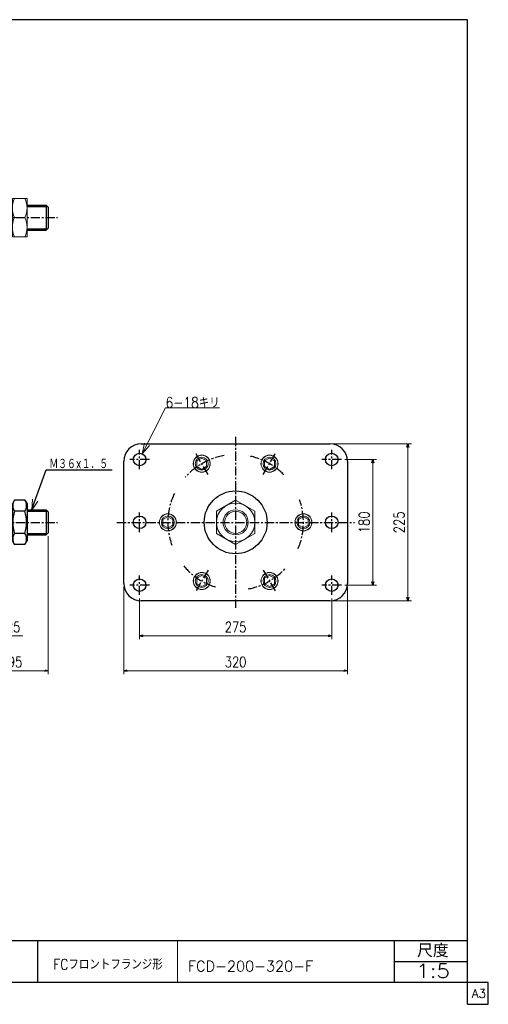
# Model space of a CAD drawing. Header units: millimetres. Extents: x -985 to 985, y -705 to 705.
# Tile 2 of 2: x 314 to 985, y -705 to 705. Entities that reach past the tile are written whole.
import ezdxf
from ezdxf.enums import TextEntityAlignment as Align

# ---------------------------------------------------------------- set-up
doc = ezdxf.new("R2010")
doc.units = ezdxf.units.MM
doc.header["$LTSCALE"] = 0.416667
doc.linetypes.add('CENTER', pattern=[50.8, 31.75, -6.35, 6.35, -6.35])
doc.layers.add('Layer0016', color=7, linetype='Continuous')
doc.layers.add('ZUWAKU', color=7, linetype='Continuous')
doc.styles.add('dcStyle0', font='txt.shx', dxfattribs={"width": 0.8, "bigfont": 'bigfont'})
doc.dimstyles.new('DaDimRotatedStyle', dxfattribs={"dimtxt": 15, "dimasz": 5.000003, "dimexe": 5, "dimexo": 1.666667, "dimgap": 5, "dimtad": 3, "dimdsep": 46, "dimtxsty": 'dcStyle0', "dimblk1": 'OPEN30', "dimblk2": 'OPEN30', "dimsah": 1, "dimcen": 0.09, "dimclrd": 4, "dimclre": 4, "dimclrt": 4, "dimadec": 0, "dimazin": 2, "dimtfac": 1, "dimtdec": 4, "dimtmove": 0, "dimatfit": 0, "dimfxl": 1, "dimarcsym": 0})

# ---------------------------------------------------------------- blocks, each defined once
blk = doc.blocks.new('DC_GROUP_Φ200_2')
at = {"color": 4, "linetype": 'Continuous', "lineweight": 18}
for p, q in [((331.5, 2.8), (332.7, 18.3)), ((331.5, 2.8), (336.5, 17)), ((340.3, 15.6), (331.5, 2.8))]:
    blk.add_line(p, q, dxfattribs=at)
blk = doc.blocks.new('DC_GROUP_Φ200_22')
at = {"color": 4, "linetype": 'Continuous', "lineweight": 25}
for p, q in [((306.9, 16.9), (303.9, 11.7)), ((321.8, 16.9), (306.9, 16.9)), ((321.8, 16.9), (324.9, 11.7)), ((303.9, 11.7), (303.9, -41.3)), ((321.8, 1.1), (306.9, 1.1)), ((324.9, 11.7), (324.9, -41.3)), ((306.9, -46.6), (303.9, -41.3)), ((321.8, -30.7), (306.9, -30.7)), ((321.8, -46.6), (324.9, -41.3)), ((321.8, -46.6), (306.9, -46.6))]:
    blk.add_line(p, q, dxfattribs=at)
for centre, radius, start, end in [((318.5, 9), 14.1, 145.6111, 214.3889), ((310.2, 9), 14.1, 325.6111, 34.3889), ((357, -14.8), 52.5, 162.4111, 197.5889), ((271.7, -14.8), 52.5, 342.4111, 17.5889), ((318.5, -38.6), 14.1, 145.6111, 214.3889), ((310.2, -38.6), 14.1, 325.6111, 34.3889)]:
    blk.add_arc(centre, radius, start, end, dxfattribs=at)
blk = doc.blocks.new('DC_GROUP_Φ200_28')
at = {"color": 4, "linetype": 'Continuous', "lineweight": 13}
for p, q in [((324.9, 449), (303.9, 449)), ((303.9, 449), (303.9, 394)), ((324.9, 394), (324.9, 449)), ((306.9, 421.5), (321.8, 421.5)), ((303.9, 394), (324.9, 394))]:
    blk.add_line(p, q, dxfattribs=at)
for centre, start, end in [((336.5, 435.3), 155.068, 204.932), ((292.3, 435.3), 335.068, 24.932), ((336.5, 407.8), 155.068, 204.932), ((292.3, 407.8), 335.068, 24.932)]:
    blk.add_arc(centre, 32.6, start, end, dxfattribs=at)
blk = doc.blocks.new('DC_GROUP_Φ200_29')
at = {"color": 4, "linetype": 'Continuous', "lineweight": 13}
for p, q in [((623.4, 16.9), (595.9, 1.1)), ((650.9, 1.1), (623.4, 16.9)), ((595.9, 1.1), (595.9, -30.7)), ((650.9, -30.7), (650.9, 1.1)), ((595.9, -30.7), (623.4, -46.6)), ((623.4, -46.6), (650.9, -30.7))]:
    blk.add_line(p, q, dxfattribs=at)
for radius in [27.5, 18, 15.8]:
    blk.add_circle((623.4, -14.8), radius, dxfattribs=at)
blk = doc.blocks.new('DC_GROUP_Φ200_37')
at = {"color": 4, "linetype": 'Continuous', "lineweight": 18}
for p, q in [((489.6, 83.4), (492.8, 98.6)), ((489.6, 83.4), (496.4, 96.8)), ((500, 95), (489.6, 83.4))]:
    blk.add_line(p, q, dxfattribs=at)
blk = doc.blocks.new('DC_GROUP_Φ200_36')
at = {"color": 4, "linetype": 'Continuous', "lineweight": 13}
for p, q in [((489.6, 83.4), (523.1, 149.3)), ((523.1, 149.3), (600.1, 149.3))]:
    blk.add_line(p, q, dxfattribs=at)
at = {"linetype": 'Continuous'}
blk.add_blockref('DC_GROUP_Φ200_37', (0, 0), dxfattribs=at)
at = {"color": 4, "style": 'dcStyle0', "width": 0.80625}
blk.add_text('6-18キリ', height=15, dxfattribs=at).set_placement((523.1, 149.3), (600.5, 149.3), align=Align.FIT)
blk = doc.blocks.new('DC_GROUP_Φ200_38')
at = {"color": 4, "linetype": 'Continuous', "lineweight": 13}
for p, q in [((574.9, -90.7), (567.9, -94.8)), ((567.9, -94.8), (567.9, -102.9)), ((581.9, -94.8), (574.9, -90.7)), ((581.9, -102.9), (581.9, -94.8)), ((567.9, -102.9), (574.9, -106.9)), ((574.9, -106.9), (581.9, -102.9))]:
    blk.add_line(p, q, dxfattribs=at)
for radius in [12.2, 12, 9.23]:
    blk.add_circle((574.9, -98.8), radius, dxfattribs=at)
blk = doc.blocks.new('DC_GROUP_Φ200_39')
at = {"color": 4, "linetype": 'Continuous', "lineweight": 13}
for p, q in [((526.4, -6.7), (519.4, -10.8)), ((519.4, -10.8), (519.4, -18.9)), ((533.4, -10.8), (526.4, -6.7)), ((533.4, -18.9), (533.4, -10.8)), ((519.4, -18.9), (526.4, -22.9)), ((526.4, -22.9), (533.4, -18.9))]:
    blk.add_line(p, q, dxfattribs=at)
for radius in [12.2, 12, 9.23]:
    blk.add_circle((526.4, -14.8), radius, dxfattribs=at)
blk = doc.blocks.new('DC_GROUP_Φ200_40')
at = {"color": 4, "linetype": 'Continuous', "lineweight": 13}
for p, q in [((671.9, -90.7), (664.9, -94.8)), ((664.9, -94.8), (664.9, -102.9)), ((678.9, -94.8), (671.9, -90.7)), ((678.9, -102.9), (678.9, -94.8)), ((664.9, -102.9), (671.9, -106.9)), ((671.9, -106.9), (678.9, -102.9))]:
    blk.add_line(p, q, dxfattribs=at)
for radius in [12.2, 12, 9.23]:
    blk.add_circle((671.9, -98.8), radius, dxfattribs=at)
blk = doc.blocks.new('DC_GROUP_Φ200_41')
at = {"color": 4, "linetype": 'Continuous', "lineweight": 13}
for p, q in [((720.4, -6.7), (713.4, -10.8)), ((713.4, -10.8), (713.4, -18.9)), ((727.4, -10.8), (720.4, -6.7)), ((727.4, -18.9), (727.4, -10.8)), ((713.4, -18.9), (720.4, -22.9)), ((720.4, -22.9), (727.4, -18.9))]:
    blk.add_line(p, q, dxfattribs=at)
for radius in [12.2, 12, 9.23]:
    blk.add_circle((720.4, -14.8), radius, dxfattribs=at)
blk = doc.blocks.new('DC_GROUP_Φ200_42')
at = {"color": 4, "linetype": 'Continuous', "lineweight": 13}
for p, q in [((574.9, 77.3), (567.9, 73.2)), ((567.9, 73.2), (567.9, 65.2)), ((581.9, 73.2), (574.9, 77.3)), ((581.9, 65.2), (581.9, 73.2)), ((567.9, 65.2), (574.9, 61.1)), ((574.9, 61.1), (581.9, 65.2))]:
    blk.add_line(p, q, dxfattribs=at)
for radius in [12.2, 12, 9.23]:
    blk.add_circle((574.9, 69.2), radius, dxfattribs=at)
blk = doc.blocks.new('DC_GROUP_Φ200_43')
at = {"color": 4, "linetype": 'Continuous', "lineweight": 13}
for p, q in [((671.9, 77.3), (664.9, 73.2)), ((664.9, 73.2), (664.9, 65.2)), ((678.9, 73.2), (671.9, 77.3)), ((678.9, 65.2), (678.9, 73.2)), ((664.9, 65.2), (671.9, 61.1)), ((671.9, 61.1), (678.9, 65.2))]:
    blk.add_line(p, q, dxfattribs=at)
for radius in [12.2, 12, 9.23]:
    blk.add_circle((671.9, 69.2), radius, dxfattribs=at)
blk = doc.blocks.new('_OPEN30')
at = {"color": 0, "linetype": 'ByBlock', "lineweight": -2}
for p, q in [((-1, 0.267949), (0, 0)), ((0, 0), (-1, -0.267949)), ((0, 0), (-1, 0))]:
    blk.add_line(p, q, dxfattribs=at)
blk = doc.blocks.new('*D46')
at = {"color": 4, "linetype": 'Continuous', "lineweight": 13}
for p, q in [((235.3, -132.3), (235.3, -182.3)), ((260.3, -132.3), (260.3, -182.3)), ((227, -177.3), (235.3, -177.3)), ((260.3, -177.3), (235.3, -177.3)), ((318.9, -177.3), (260.3, -177.3))]:
    blk.add_line(p, q, dxfattribs=at)
at = {"color": 4, "xscale": 5.000004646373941, "yscale": 4.999982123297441}
for p, rotation in [((235.3, -177.3), 360), ((260.3, -177.3), 180)]:
    blk.add_blockref('_OPEN30', p, dxfattribs=dict(at, rotation=rotation))
at = {"color": 4, "insert": (294.8, -172.3), "char_height": 15, "width": 46.875, "attachment_point": 7, "style": 'dcStyle0'}
blk.add_mtext('\\T1.00;25', dxfattribs=at)
blk = doc.blocks.new('*D48')
at = {"color": 4, "linetype": 'Continuous', "lineweight": 13}
for p, q in [((355.3, -34.8), (355.3, -232.3)), ((260.3, -132.3), (260.3, -232.3)), ((260.3, -227.3), (355.3, -227.3))]:
    blk.add_line(p, q, dxfattribs=at)
at = {"color": 4, "xscale": 5.000004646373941, "yscale": 4.999982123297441}
for p, rotation in [((260.3, -227.3), 180), ((355.3, -227.3), 360)]:
    blk.add_blockref('_OPEN30', p, dxfattribs=dict(at, rotation=rotation))
at = {"color": 4, "insert": (307.8, -222.3), "char_height": 15, "width": 46.875, "attachment_point": 8, "style": 'dcStyle0'}
blk.add_mtext('\\T1.00;95', dxfattribs=at)
blk = doc.blocks.new('*D49')
at = {"layer": 'Layer0016', "color": 4, "linetype": 'Continuous', "lineweight": 13}
for p, q in [((485.9, -123.8), (485.9, -182.3)), ((760.9, -123.8), (760.9, -182.3)), ((485.9, -177.3), (760.9, -177.3))]:
    blk.add_line(p, q, dxfattribs=at)
at = {"layer": 'Layer0016', "color": 4, "xscale": 5.000004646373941, "yscale": 4.999982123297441}
for p, rotation in [((485.9, -177.3), 180), ((760.9, -177.3), 360)]:
    blk.add_blockref('_OPEN30', p, dxfattribs=dict(at, rotation=rotation))
at = {"layer": 'Layer0016', "color": 4, "insert": (623.4, -172.3), "char_height": 15, "width": 60.938, "attachment_point": 8, "style": 'dcStyle0'}
blk.add_mtext('\\T1.00;275', dxfattribs=at)
blk = doc.blocks.new('*D50')
at = {"layer": 'Layer0016', "color": 4, "linetype": 'Continuous', "lineweight": 13}
for p, q in [((463.4, -107.3), (463.4, -232.3)), ((783.4, -107.3), (783.4, -232.3)), ((463.4, -227.3), (783.4, -227.3))]:
    blk.add_line(p, q, dxfattribs=at)
at = {"layer": 'Layer0016', "color": 4, "xscale": 5.000004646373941, "yscale": 4.999982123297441}
for p, rotation in [((463.4, -227.3), 180), ((783.4, -227.3), 360)]:
    blk.add_blockref('_OPEN30', p, dxfattribs=dict(at, rotation=rotation))
at = {"layer": 'Layer0016', "color": 4, "insert": (623.4, -222.3), "char_height": 15, "width": 60.938, "attachment_point": 8, "style": 'dcStyle0'}
blk.add_mtext('\\T1.00;320', dxfattribs=at)
blk = doc.blocks.new('*D51')
at = {"layer": 'Layer0016', "color": 4, "linetype": 'Continuous', "lineweight": 13}
for p, q in [((779.9, 75.2), (824.9, 75.2)), ((819.9, -104.8), (819.9, 75.2)), ((779.9, -104.8), (824.9, -104.8))]:
    blk.add_line(p, q, dxfattribs=at)
at = {"layer": 'Layer0016', "color": 4, "xscale": 5.000004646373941, "yscale": 4.999982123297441}
for p, rotation in [((819.9, 75.2), 90), ((819.9, -104.8), 270)]:
    blk.add_blockref('_OPEN30', p, dxfattribs=dict(at, rotation=rotation))
at = {"layer": 'Layer0016', "color": 4, "insert": (814.9, -14.8), "char_height": 15, "width": 60.938, "attachment_point": 8, "rotation": 90, "style": 'dcStyle0'}
blk.add_mtext('\\T1.00;180', dxfattribs=at)
blk = doc.blocks.new('*D52')
at = {"layer": 'Layer0016', "color": 4, "linetype": 'Continuous', "lineweight": 13}
for p, q in [((763.4, 97.7), (874.9, 97.7)), ((869.9, -127.3), (869.9, 97.7)), ((763.4, -127.3), (874.9, -127.3))]:
    blk.add_line(p, q, dxfattribs=at)
at = {"layer": 'Layer0016', "color": 4, "xscale": 5.000004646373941, "yscale": 4.999982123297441}
for p, rotation in [((869.9, 97.7), 90), ((869.9, -127.3), 270)]:
    blk.add_blockref('_OPEN30', p, dxfattribs=dict(at, rotation=rotation))
at = {"layer": 'Layer0016', "color": 4, "insert": (864.9, -14.8), "char_height": 15, "width": 60.938, "attachment_point": 8, "rotation": 90, "style": 'dcStyle0'}
blk.add_mtext('\\T1.00;225', dxfattribs=at)

msp = doc.modelspace()

# ---------------------------------------------------------------- linework, layer by layer
at = {"color": 4, "linetype": 'Continuous', "lineweight": 25}
for p, q in [((324.868, 439.527), (352.289, 439.527)), ((324.868, 437.527), (354.289, 437.527)), ((355.289, 436.527), (352.289, 439.527)), ((352.289, 439.527), (352.289, 403.527)), ((355.289, 436.527), (355.289, 406.527)), ((324.868, 405.527), (354.289, 405.527)), ((324.868, 403.527), (352.289, 403.527)), ((355.289, 406.527), (352.289, 403.527)), ((331.459, 2.846), (352.067, 60.278)), ((352.067, 60.278), (446.575, 60.278)), ((324.868, 3.188), (352.289, 3.188)), ((324.868, 1.188), (354.289, 1.188)), ((355.289, 0.188), (352.289, 3.188)), ((352.289, 3.188), (352.289, -32.812)), ((355.289, 0.188), (355.289, -29.812)), ((324.868, -30.812), (354.289, -30.812)), ((324.868, -32.812), (352.289, -32.812)), ((355.289, -29.812), (352.289, -32.812))]:
    msp.add_line(p, q, dxfattribs=at)
at = {"color": 4, "linetype": 'CENTER', "lineweight": 25}
for p, q in [((-389.561, 421.527), (368.479, 421.527)), ((-389.561, -14.812), (368.479, -14.812))]:
    msp.add_line(p, q, dxfattribs=at)
at = {"layer": 'Layer0016', "color": 4, "linetype": 'CENTER', "lineweight": 25}
for p, q in [((623.416, 107.688), (623.416, -137.312)), ((485.916, 61.188), (485.916, 89.188)), ((583.916, 53.604), (565.916, 84.781)), ((662.916, 53.604), (680.916, 84.781)), ((760.916, 61.188), (760.916, 89.188)), ((499.916, 75.188), (471.916, 75.188)), ((774.916, 75.188), (746.916, 75.188)), ((485.916, -28.812), (485.916, -0.812)), ((760.916, -28.812), (760.916, -0.812)), ((453.416, -14.812), (793.416, -14.812)), ((583.916, -83.228), (565.916, -114.405)), ((662.916, -83.228), (680.916, -114.405)), ((485.916, -118.812), (485.916, -90.812)), ((760.916, -118.812), (760.916, -90.812)), ((499.916, -104.812), (471.916, -104.812)), ((774.916, -104.812), (746.916, -104.812))]:
    msp.add_line(p, q, dxfattribs=at)
at = {"layer": 'Layer0016', "color": 4, "linetype": 'Continuous', "lineweight": 25}
for p, q in [((488.416, 97.688), (758.416, 97.688)), ((463.416, -102.312), (463.416, 72.688)), ((783.416, 72.688), (783.416, -102.312)), ((758.416, -127.312), (488.416, -127.312))]:
    msp.add_line(p, q, dxfattribs=at)
for centre, radius in [((485.916, 75.188), 9), ((760.916, 75.188), 9), ((623.416, -14.812), 45), ((485.916, -14.812), 9), ((760.916, -14.812), 9), ((485.916, -104.812), 9), ((760.916, -104.812), 9)]:
    msp.add_circle(centre, radius, dxfattribs=at)
for centre, start, end in [((488.416, 72.688), 90, 180), ((758.416, 72.688), 0, 90), ((488.416, -102.312), 180, 270), ((758.416, -102.312), 270, 0)]:
    msp.add_arc(centre, 25, start, end, dxfattribs=at)
at = {"layer": 'Layer0016', "color": 4, "linetype": 'CENTER', "lineweight": 25}
for start, end in [(99.814268, 138.152131), (44.608455, 79.09181), (154.709981, 199.766245), (336.984907, 19.278373), (220.022555, 253.586598), (280.563561, 317.971175)]:
    msp.add_arc((623.416, -14.812), 97, start, end, dxfattribs=at)
at = {"layer": 'ZUWAKU', "color": 5, "linetype": 'Continuous', "lineweight": 25}
for p, q in [((955, 705), (-985, 705)), ((955, -705), (955, 705)), ((985, -673.75), (-985, -673.75)), ((985, -705), (985, -673.75)), ((955, -705), (985, -705))]:
    msp.add_line(p, q, dxfattribs=at)
at = {"layer": 'ZUWAKU', "color": 4, "linetype": 'Continuous', "lineweight": 25}
for p, q in [((0, -613.75), (955, -613.75)), ((340, -613.75), (340, -673.75)), ((850.675, -673.75), (850.675, -613.75)), ((850.675, -643.75), (955, -643.75))]:
    msp.add_line(p, q, dxfattribs=at)
at = {"layer": 'ZUWAKU', "color": 4, "linetype": 'Continuous', "lineweight": 13}
msp.add_line((540, -613.75), (540, -673.75), dxfattribs=at)

# ---------------------------------------------------------------- block references
at = {"linetype": 'Continuous'}
for name in ['DC_GROUP_Φ200_28', 'DC_GROUP_Φ200_36', 'DC_GROUP_Φ200_42', 'DC_GROUP_Φ200_43', 'DC_GROUP_Φ200_22', 'DC_GROUP_Φ200_2', 'DC_GROUP_Φ200_29', 'DC_GROUP_Φ200_39', 'DC_GROUP_Φ200_41', 'DC_GROUP_Φ200_38', 'DC_GROUP_Φ200_40']:
    msp.add_blockref(name, (0, 0), dxfattribs=at)

# ---------------------------------------------------------------- texts
at = {"color": 4, "style": 'dcStyle0'}
for s, height, width, p, p2 in [('Ｍ３６×１．５', 15, 0.666667, (356.867, 61.478), (440.867, 61.478)), ('FCD-200-320-F', 15, 0.92, (555.019, -657.862), (734.419, -657.862)), ('1:5', 20, 0.8, (881.887, -667.129), (929.887, -667.129))]:
    msp.add_text(s, height=height, dxfattribs=dict(at, width=width)).set_placement(p, p2, align=Align.FIT)
at = {"layer": 'ZUWAKU', "color": 4, "style": 'dcStyle0'}
for s, height, width, p, p2 in [('尺度', 19, 0.991667, (883.075, -637.65), (928.295, -637.65)), ('FCフロントフランジ形', 15, 0.816406, (362.301, -655.187), (519.051, -655.187))]:
    msp.add_text(s, height=height, dxfattribs=dict(at, width=width)).set_placement(p, p2, align=Align.FIT)
at = {"layer": 'ZUWAKU', "color": 7, "style": 'dcStyle0', "width": 0.8}
msp.add_text('A3', height=12.5, dxfattribs=at).set_placement((961.537, -695.625), (981.537, -695.625), align=Align.FIT)

# ---------------------------------------------------------------- dimensions: what is measured, and where the dimension line sits
at = {"linetype": 'Continuous', "lineweight": 13}
for base, p2, picture, middle in [((355.289, -227.312), (355.289, -33.146), '*D48', (307.789, -227.312)), ((235.289, -177.312), (235.289, -130.646), '*D46', (306.027, -177.312))]:
    dim = msp.add_linear_dim(base=base, p1=(260.289, -130.646), p2=p2, dimstyle='DaDimRotatedStyle', override={"dimtxt": 15, "dimasz": 5.000003, "dimexe": 5, "dimexo": 1.666667, "dimgap": 5, "dimtad": 3, "dimtih": 0, "dimtoh": 0, "dimdec": 2, "dimzin": 8, "dimtxsty": 'dcStyle0', "dimblk1": 'OPEN30', "dimblk2": 'OPEN30', "dimsah": 1, "dimclrd": 4, "dimclre": 4, "dimclrt": 4, "dimazin": 2, "dimtofl": 1, "dimatfit": 0, "dimtolj": 0, "dimtzin": 8}, dxfattribs=at)
    dim.commit()
    dim.dimension.update_dxf_attribs({"geometry": picture, "text_midpoint": middle})
at = {"layer": 'Layer0016', "linetype": 'Continuous', "lineweight": 13}
for base, p1, p2, picture, middle in [((869.916, 97.688), (761.749, -127.312), (761.749, 97.688), '*D52', (869.916, -14.812)), ((819.916, 75.188), (778.249, -104.812), (778.249, 75.188), '*D51', (819.916, -14.812))]:
    dim = msp.add_linear_dim(base=base, p1=p1, p2=p2, angle=90, dimstyle='DaDimRotatedStyle', override={"dimtxt": 15, "dimasz": 5.000003, "dimexe": 5, "dimexo": 1.666667, "dimgap": 5, "dimtad": 3, "dimtih": 0, "dimtoh": 0, "dimdec": 2, "dimzin": 8, "dimtxsty": 'dcStyle0', "dimblk1": 'OPEN30', "dimblk2": 'OPEN30', "dimsah": 1, "dimclrd": 4, "dimclre": 4, "dimclrt": 4, "dimazin": 2, "dimtofl": 1, "dimatfit": 0, "dimtolj": 0, "dimtzin": 8}, dxfattribs=at)
    dim.commit()
    dim.dimension.update_dxf_attribs({"geometry": picture, "text_midpoint": middle})
for base, p1, p2, picture, middle in [((783.416, -227.312), (463.416, -105.646), (783.416, -105.646), '*D50', (623.416, -227.312)), ((760.916, -177.312), (485.916, -122.146), (760.916, -122.146), '*D49', (623.416, -177.312))]:
    dim = msp.add_linear_dim(base=base, p1=p1, p2=p2, dimstyle='DaDimRotatedStyle', override={"dimtxt": 15, "dimasz": 5.000003, "dimexe": 5, "dimexo": 1.666667, "dimgap": 5, "dimtad": 3, "dimtih": 0, "dimtoh": 0, "dimdec": 2, "dimzin": 8, "dimtxsty": 'dcStyle0', "dimblk1": 'OPEN30', "dimblk2": 'OPEN30', "dimsah": 1, "dimclrd": 4, "dimclre": 4, "dimclrt": 4, "dimazin": 2, "dimtofl": 1, "dimatfit": 0, "dimtolj": 0, "dimtzin": 8}, dxfattribs=at)
    dim.commit()
    dim.dimension.update_dxf_attribs({"geometry": picture, "text_midpoint": middle})

doc.saveas('drawing.dxf')
